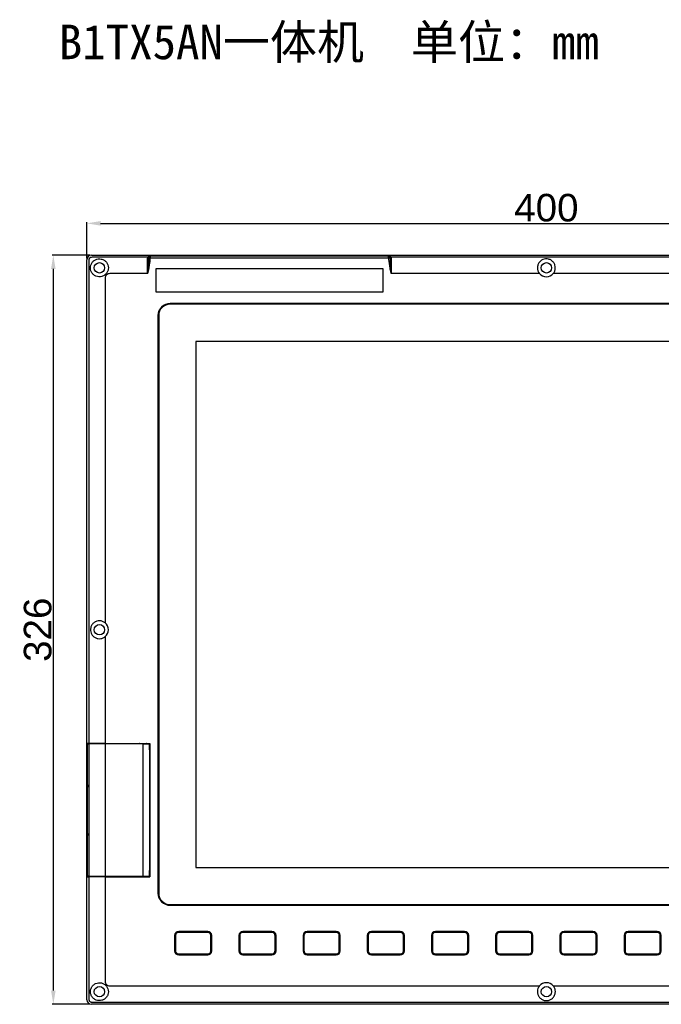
# Model space of a CAD drawing. Header units: millimetres. Extents: x 5826 to 8031, y -49 to 429.
# Tile 2 of 7: x 6455 to 6734, y -13 to 415. Entities that reach past the tile are written whole.
import ezdxf

# ---------------------------------------------------------------- set-up
doc = ezdxf.new("R2010")
doc.units = ezdxf.units.MM
doc.header["$LTSCALE"] = 3
doc.header["$PDSIZE"] = -1
doc.styles.get("Standard").update_dxf_attribs({"font": 'arial.ttf', "height": 12})
doc.dimstyles.new('ISO-25', dxfattribs={"dimtxt": 12, "dimasz": 6, "dimexe": 0.5, "dimexo": 0.625, "dimtad": 1, "dimdec": 1, "dimdsep": 46, "dimtxsty": 'Standard', "dimcen": 0, "dimclrd": 256, "dimclre": 256, "dimadec": 0, "dimazin": 0, "dimtfac": 1, "dimtdec": 1, "dimtmove": 0, "dimatfit": 3, "dimfxl": 1, "dimlwd": 30, "dimlwe": 30, "dimarcsym": 0})

# ---------------------------------------------------------------- blocks, each defined once
blk = doc.blocks.new('*D167')
at = {"lineweight": 30}
for p, q in [((6483.8, 311.24), (6483.8, 326.96)), ((6489.8, 326.46), (6877.8, 326.46)), ((6883.8, 311.24), (6883.8, 326.96))]:
    blk.add_line(p, q, dxfattribs=at)
for points in [[(6489.8, 327.46), (6489.8, 325.46), (6483.8, 326.46)], [(6877.8, 327.46), (6877.8, 325.46), (6883.8, 326.46)]]:
    blk.add_solid(points)
at = {"layer": 'Defpoints', "color": 0}
for p in [(6883.8, 326.46), (6483.8, 310.61), (6883.8, 310.61)]:
    blk.add_point(p, dxfattribs=at)
at = {"color": 0, "insert": (6683.8, 333.21), "char_height": 12, "attachment_point": 5}
blk.add_mtext('400', dxfattribs=at)
blk = doc.blocks.new('*D168')
at = {"lineweight": 30}
for p, q in [((6485.17, 312.61), (6468.76, 312.61)), ((6469.26, 306.61), (6469.26, -7.39)), ((6485.17, -13.39), (6468.76, -13.39))]:
    blk.add_line(p, q, dxfattribs=at)
for points in [[(6468.26, 306.61), (6470.26, 306.61), (6469.26, 312.61)], [(6468.26, -7.39), (6470.26, -7.39), (6469.26, -13.39)]]:
    blk.add_solid(points)
at = {"layer": 'Defpoints', "color": 0}
for p in [(6485.8, 312.61), (6469.26, -13.39), (6485.8, -13.39)]:
    blk.add_point(p, dxfattribs=at)
at = {"color": 0, "insert": (6462.5, 149.61), "char_height": 12, "attachment_point": 5, "rotation": 90}
blk.add_mtext('326', dxfattribs=at)

msp = doc.modelspace()

# ---------------------------------------------------------------- linework, layer by layer
at = {"color": 7, "linetype": 'Continuous', "lineweight": 25}
for p, q in [((6483.8, -11.39), (6483.8, 310.61)), ((6485.8, 312.61), (6881.8, 312.61)), ((6510.3, 311.2), (6510.39, 311.72)), ((6510.86, 311.71), (6510.8, 311.35)), ((6510.8, 311.23), (6510.8, 311.35)), ((6511.3, 311.35), (6510.8, 311.35)), ((6510.8, 311.35), (6510.8, 311.35)), ((6511.3, 311.23), (6510.8, 311.23)), ((6615.3, 311.37), (6511.3, 311.37)), ((6511.3, 311.35), (6511.3, 311.23)), ((6511.8, 312.41), (6511.8, 312.37)), ((6511.8, 312.37), (6614.8, 312.37)), ((6614.8, 312.37), (6614.8, 312.41)), ((6615.3, 311.25), (6615.3, 311.35)), ((6615.8, 311.35), (6615.3, 311.35)), ((6615.8, 311.25), (6615.3, 311.25)), ((6615.8, 311.35), (6615.8, 311.25)), ((6615.8, 311.35), (6615.8, 311.35)), ((6616.2, 311.73), (6616.3, 311.2)), ((6510.3, 304.61), (6493.8, 304.61)), ((6612.8, 306.61), (6513.8, 306.61)), ((6513.8, 306.61), (6513.8, 296.61)), ((6612.8, 296.61), (6612.8, 306.61)), ((6680.8, 304.61), (6616.3, 304.61)), ((6873.8, 304.61), (6686.79, 304.61)), ((6491.8, 302.61), (6491.8, 152.61)), ((6513.8, 296.61), (6612.8, 296.61)), ((6847.5, 291.61), (6520.1, 291.61)), ((6847.5, 291.31), (6520.1, 291.31)), ((6514.8, 286.31), (6514.8, 35.01)), ((6515.1, 286.31), (6515.1, 35.01)), ((6531.3, 275.11), (6531.3, 46.21)), ((6836.3, 275.11), (6531.3, 275.11)), ((6491.8, 146.62), (6491.8, 100.11)), ((6483.9, 100.11), (6484, 100.11)), ((6483.9, 100.11), (6483.9, 82.91)), ((6483.92, 99.91), (6483.92, 82.91)), ((6483.92, 99.91), (6483.92, 82.91)), ((6483.92, 99.91), (6484, 99.91)), ((6483.92, 99.91), (6483.92, 99.91)), ((6484, 99.91), (6484.68, 99.91)), ((6485.8, 99.91), (6485.8, 100.11)), ((6491.8, 100.11), (6511.3, 100.11)), ((6491.8, 99.91), (6491.8, 42.31)), ((6508.3, 99.91), (6491.8, 99.91)), ((6505.1, 100.11), (6505.1, 99.91)), ((6508.3, 42.31), (6508.3, 99.91)), ((6508.3, 99.91), (6511.1, 99.91)), ((6511.1, 97.41), (6511.1, 99.91)), ((6511.3, 100.11), (6511.3, 42.11)), ((6511.09, 97.41), (6511.09, 44.81)), ((6511.09, 97.41), (6511.1, 97.41)), ((6511.3, 96.61), (6511.09, 96.61)), ((6483.84, 60.31), (6483.84, 81.91)), ((6483.88, 82.91), (6483.9, 82.91)), ((6483.92, 82.91), (6483.95, 82.91)), ((6483.92, 82.91), (6483.92, 82.91)), ((6484.68, 81.92), (6484.68, 81.41)), ((6484.01, 81.41), (6484.01, 60.81)), ((6484.01, 81.41), (6484.68, 81.41)), ((6484.01, 81.41), (6484.01, 60.81)), ((6484.01, 81.41), (6484.01, 81.41)), ((6484, 42.31), (6484, 60.3)), ((6483.9, 59.31), (6483.88, 59.31)), ((6483.9, 59.31), (6483.9, 42.11)), ((6483.93, 59.4), (6483.92, 59.31)), ((6483.92, 59.31), (6483.92, 42.31)), ((6483.92, 59.31), (6483.92, 42.31)), ((6483.95, 59.31), (6483.92, 59.31)), ((6483.92, 59.31), (6483.92, 59.31)), ((6511.09, 45.61), (6511.3, 45.61)), ((6511.1, 44.81), (6511.09, 44.81)), ((6511.1, 42.31), (6511.1, 44.81)), ((6531.3, 46.21), (6836.3, 46.21)), ((6483.9, 42.11), (6484, 42.11)), ((6484, 42.31), (6483.92, 42.31)), ((6483.92, 42.31), (6483.92, 42.31)), ((6485.8, 42.11), (6485.8, 42.31)), ((6491.8, 42.31), (6508.3, 42.31)), ((6491.8, 42.11), (6491.8, -3.39)), ((6491.8, 42.11), (6511.3, 42.11)), ((6505.1, 42.31), (6505.1, 42.11)), ((6508.3, 42.31), (6511.1, 42.31)), ((6510.15, 42.11), (6510.15, 42.31)), ((6520.1, 30.01), (6847.5, 30.01)), ((6520.1, 29.71), (6847.5, 29.71)), ((6536.43, 18.31), (6523.83, 18.31)), ((6523.88, 18.11), (6536.38, 18.11)), ((6536.36, 17.91), (6523.9, 17.91)), ((6564.37, 18.31), (6551.77, 18.31)), ((6551.82, 18.11), (6564.32, 18.11)), ((6564.3, 17.91), (6551.84, 17.91)), ((6592.31, 18.31), (6579.71, 18.31)), ((6579.76, 18.11), (6592.26, 18.11)), ((6592.24, 17.91), (6579.78, 17.91)), ((6620.25, 18.31), (6607.65, 18.31)), ((6607.7, 18.11), (6620.2, 18.11)), ((6620.18, 17.91), (6607.72, 17.91)), ((6648.19, 18.31), (6635.59, 18.31)), ((6635.64, 18.11), (6648.14, 18.11)), ((6648.12, 17.91), (6635.66, 17.91)), ((6676.13, 18.31), (6663.53, 18.31)), ((6663.58, 18.11), (6676.08, 18.11)), ((6676.06, 17.91), (6663.6, 17.91)), ((6704.07, 18.31), (6691.47, 18.31)), ((6691.52, 18.11), (6704.02, 18.11)), ((6704, 17.91), (6691.54, 17.91)), ((6732.01, 18.31), (6719.41, 18.31)), ((6719.46, 18.11), (6731.96, 18.11)), ((6731.94, 17.91), (6719.48, 17.91)), ((6522.03, 16.51), (6522.03, 9.91)), ((6522.45, 16.46), (6522.23, 16.46)), ((6522.23, 9.96), (6522.23, 16.46)), ((6522.45, 16.46), (6522.45, 9.96)), ((6538.03, 16.46), (6537.8, 16.46)), ((6537.8, 9.96), (6537.8, 16.46)), ((6538.03, 16.46), (6538.03, 9.96)), ((6538.23, 9.91), (6538.23, 16.51)), ((6549.97, 16.51), (6549.97, 9.91)), ((6550.39, 16.46), (6550.17, 16.46)), ((6550.17, 9.96), (6550.17, 16.46)), ((6550.39, 16.46), (6550.39, 9.96)), ((6565.74, 9.96), (6565.74, 16.46)), ((6565.97, 16.46), (6565.74, 16.46)), ((6565.97, 16.46), (6565.97, 9.96)), ((6566.17, 9.91), (6566.17, 16.51)), ((6577.91, 16.51), (6577.91, 9.91)), ((6578.33, 16.46), (6578.11, 16.46)), ((6578.11, 9.96), (6578.11, 16.46)), ((6578.33, 16.46), (6578.33, 9.96)), ((6593.68, 9.96), (6593.68, 16.46)), ((6593.91, 16.46), (6593.68, 16.46)), ((6593.91, 16.46), (6593.91, 9.96)), ((6594.11, 9.91), (6594.11, 16.51)), ((6605.85, 16.51), (6605.85, 9.91)), ((6606.27, 16.46), (6606.05, 16.46)), ((6606.05, 9.96), (6606.05, 16.46)), ((6606.27, 16.46), (6606.27, 9.96)), ((6621.62, 9.96), (6621.62, 16.46)), ((6621.85, 16.46), (6621.62, 16.46)), ((6621.85, 16.46), (6621.85, 9.96)), ((6622.05, 9.91), (6622.05, 16.51)), ((6633.79, 16.51), (6633.79, 9.91)), ((6634.21, 16.46), (6633.99, 16.46)), ((6633.99, 9.96), (6633.99, 16.46)), ((6634.21, 16.46), (6634.21, 9.96)), ((6649.56, 9.96), (6649.56, 16.46)), ((6649.79, 16.46), (6649.56, 16.46)), ((6649.79, 16.46), (6649.79, 9.96)), ((6649.99, 9.91), (6649.99, 16.51)), ((6661.73, 16.51), (6661.73, 9.91)), ((6662.15, 16.46), (6661.93, 16.46)), ((6661.93, 9.96), (6661.93, 16.46)), ((6662.15, 16.46), (6662.15, 9.96)), ((6677.73, 16.46), (6677.5, 16.46)), ((6677.5, 9.96), (6677.5, 16.46)), ((6677.73, 16.46), (6677.73, 9.96)), ((6677.93, 9.91), (6677.93, 16.51)), ((6689.67, 16.51), (6689.67, 9.91)), ((6690.09, 16.46), (6689.87, 16.46)), ((6689.87, 9.96), (6689.87, 16.46)), ((6690.09, 16.46), (6690.09, 9.96)), ((6705.44, 9.96), (6705.44, 16.46)), ((6705.67, 16.46), (6705.44, 16.46)), ((6705.67, 16.46), (6705.67, 9.96)), ((6705.87, 9.91), (6705.87, 16.51)), ((6717.61, 16.51), (6717.61, 9.91)), ((6718.03, 16.46), (6717.81, 16.46)), ((6717.81, 9.96), (6717.81, 16.46)), ((6718.03, 16.46), (6718.03, 9.96)), ((6733.38, 9.96), (6733.38, 16.46)), ((6733.61, 16.46), (6733.38, 16.46)), ((6733.61, 16.46), (6733.61, 9.96)), ((6522.45, 9.96), (6522.23, 9.96)), ((6538.03, 9.96), (6537.8, 9.96)), ((6550.39, 9.96), (6550.17, 9.96)), ((6565.97, 9.96), (6565.74, 9.96)), ((6578.33, 9.96), (6578.11, 9.96)), ((6593.91, 9.96), (6593.68, 9.96)), ((6606.27, 9.96), (6606.05, 9.96)), ((6621.85, 9.96), (6621.62, 9.96)), ((6634.21, 9.96), (6633.99, 9.96)), ((6649.79, 9.96), (6649.56, 9.96)), ((6662.15, 9.96), (6661.93, 9.96)), ((6677.73, 9.96), (6677.5, 9.96)), ((6690.09, 9.96), (6689.87, 9.96)), ((6705.67, 9.96), (6705.44, 9.96)), ((6718.03, 9.96), (6717.81, 9.96)), ((6733.61, 9.96), (6733.38, 9.96)), ((6523.83, 8.11), (6536.43, 8.11)), ((6536.38, 8.31), (6523.88, 8.31)), ((6523.9, 8.51), (6536.36, 8.51)), ((6551.77, 8.11), (6564.37, 8.11)), ((6564.32, 8.31), (6551.82, 8.31)), ((6551.84, 8.51), (6564.3, 8.51)), ((6579.71, 8.11), (6592.31, 8.11)), ((6592.26, 8.31), (6579.76, 8.31)), ((6579.78, 8.51), (6592.24, 8.51)), ((6607.65, 8.11), (6620.25, 8.11)), ((6620.2, 8.31), (6607.7, 8.31)), ((6607.72, 8.51), (6620.18, 8.51)), ((6635.59, 8.11), (6648.19, 8.11)), ((6648.14, 8.31), (6635.64, 8.31)), ((6635.66, 8.51), (6648.12, 8.51)), ((6663.53, 8.11), (6676.13, 8.11)), ((6676.08, 8.31), (6663.58, 8.31)), ((6663.6, 8.51), (6676.06, 8.51)), ((6691.47, 8.11), (6704.07, 8.11)), ((6704.02, 8.31), (6691.52, 8.31)), ((6691.54, 8.51), (6704, 8.51)), ((6719.41, 8.11), (6732.01, 8.11)), ((6731.96, 8.31), (6719.46, 8.31)), ((6719.48, 8.51), (6731.94, 8.51)), ((6493.8, -5.39), (6680.8, -5.39)), ((6686.79, -5.39), (6873.8, -5.39)), ((6881.8, -13.39), (6485.8, -13.39))]:
    msp.add_line(p, q, dxfattribs=at)
at = {"color": 8, "linetype": 'Continuous', "lineweight": 25}
for p, q in [((6486.01, 100.11), (6486.01, 99.91)), ((6491.8, 100.11), (6491.8, 99.91)), ((6484, 81.91), (6483.84, 81.91)), ((6483.89, 82.82), (6483.88, 82.91)), ((6483.9, 82.91), (6483.92, 82.91)), ((6484, 60.31), (6483.84, 60.31)), ((6484.01, 60.81), (6484.01, 60.81)), ((6483.89, 59.4), (6483.88, 59.31)), ((6483.92, 59.31), (6483.9, 59.31)), ((6483.93, 59.4), (6483.92, 59.31)), ((6486.01, 42.31), (6486.01, 42.11)), ((6491.8, 42.31), (6491.8, 42.11))]:
    msp.add_line(p, q, dxfattribs=at)
at = {"color": 7, "linetype": 'Continuous', "lineweight": 25, "flags": 128}
for points in [[(6484.68, 309.72), (6484.68, 309.72), (6484.68, 307.72), (6484.68, 299.72), (6484.68, 267.72), (6484.68, 139.72), (6484.68, 100.11)], [(6510.39, 311.72), (6508.8, 311.72), (6500.8, 311.72), (6486.68, 311.72), (6486.68, 311.72)], [(6510.3, 311.2), (6510.39, 311.21), (6510.49, 311.21), (6510.57, 311.23), (6510.65, 311.25), (6510.71, 311.27), (6510.76, 311.29), (6510.79, 311.32), (6510.8, 311.35)], [(6510.39, 311.72), (6510.48, 311.7), (6510.56, 311.68), (6510.64, 311.67), (6510.7, 311.66), (6510.76, 311.66), (6510.81, 311.67), (6510.84, 311.69), (6510.86, 311.71)], [(6511.3, 311.37), (6511.2, 311.37), (6511.11, 311.37), (6511.02, 311.38), (6510.94, 311.38), (6510.88, 311.38), (6510.84, 311.38), (6510.81, 311.38), (6510.8, 311.38)], [(6615.8, 311.38), (6615.79, 311.38), (6615.76, 311.38), (6615.71, 311.38), (6615.65, 311.38), (6615.57, 311.38), (6615.49, 311.37), (6615.39, 311.37), (6615.3, 311.37)], [(6616.2, 311.73), (6616.11, 311.7), (6616.03, 311.68), (6615.96, 311.67), (6615.89, 311.66), (6615.83, 311.66), (6615.78, 311.67), (6615.75, 311.69), (6615.73, 311.71)], [(6616.3, 311.2), (6616.2, 311.2), (6616.11, 311.21), (6616.02, 311.23), (6615.94, 311.24), (6615.88, 311.27), (6615.83, 311.29), (6615.81, 311.32), (6615.8, 311.35)], [(6880.91, 311.72), (6880.91, 311.72), (6878.91, 311.72), (6870.91, 311.72), (6838.91, 311.73), (6710.91, 311.73), (6616.2, 311.73)], [(6484, 81.92), (6484, 85.24), (6484, 87.26), (6484, 99.91)], [(6484.68, 99.91), (6484.68, 97.91), (6484.68, 89.91), (6484.68, 81.92)], [(6484, 81.92), (6484.02, 81.92), (6484.06, 81.92), (6484.12, 81.92), (6484.2, 81.92), (6484.3, 81.92), (6484.41, 81.92), (6484.54, 81.92), (6484.68, 81.92)], [(6484.68, 81.41), (6484.68, 79.37), (6484.68, 71.23), (6484.68, 60.81)], [(6484, 60.3), (6484.02, 60.3), (6484.06, 60.3), (6484.12, 60.3), (6484.2, 60.3), (6484.3, 60.3), (6484.41, 60.3), (6484.54, 60.3), (6484.68, 60.3)], [(6484, 60.3), (6484, 60.09), (6484, 59.94)], [(6484.01, 60.81), (6484.03, 60.81), (6484.08, 60.81), (6484.14, 60.81), (6484.22, 60.81), (6484.32, 60.81), (6484.43, 60.81), (6484.55, 60.81), (6484.68, 60.81)], [(6484.68, 60.81), (6484.68, 60.51), (6484.68, 60.3)], [(6484.68, 60.3), (6484.68, 57.91), (6484.68, 42.31)], [(6484.68, 42.11), (6484.68, 40.11), (6484.68, 32.11), (6484.68, 0.11), (6484.68, -10.5), (6484.68, -10.5)], [(6486.68, -12.5), (6486.68, -12.5), (6488.68, -12.5), (6496.68, -12.5), (6528.68, -12.5), (6656.68, -12.5), (6880.91, -12.5), (6880.91, -12.5)]]:
    msp.add_lwpolyline(points, dxfattribs=at)
at = {"color": 8, "linetype": 'Continuous', "lineweight": 25, "flags": 128}
for points in [[(6483.92, 82.91), (6483.93, 82.81), (6483.93, 82.81)], [(6483.97, 82.8), (6483.96, 82.81), (6483.95, 82.91)], [(6483.97, 59.44), (6483.96, 59.41), (6483.95, 59.31)]]:
    msp.add_lwpolyline(points, dxfattribs=at)
at = {"color": 7, "linetype": 'Continuous', "lineweight": 25}
for centre in [(6489.3, 307.11), (6683.8, 307.11), (6489.3, 149.61), (6489.3, -7.89), (6683.8, -7.89)]:
    msp.add_circle(centre, 2.25, dxfattribs=at)
for centre, radius, start, end in [((6485.8, 310.61), 2, 90, 180), ((6511.8, 311.35), 1, 178, 180), ((6614.8, 311.35), 1, 0, 2), ((6493.8, 302.61), 2, 89.9992, 180.0001), ((6683.8, 307.11), 3.9, 219.8683, 320.1317), ((6520.1, 286.31), 5.3, 90, 180), ((6520.1, 286.31), 5, 90, 180), ((6489.3, 149.61), 3.9, 309.8683, 50.1317), ((6506.75, 99.81), 0.3, 19.4712, 90), ((6509.85, 99.81), 0.3, 90, 160.5288), ((6477.9, 82.11), 6.11, 358.1726, 7.5077), ((6443.28, 81.42), 40.72, 359.9915, 0.7046), ((6443.24, 60.81), 40.76, 359.2936, 0.0082), ((6506.75, 42.41), 0.3, 270, 340.5288), ((6509.85, 42.41), 0.3, 199.4712, 270), ((6520.1, 35.01), 5.3, 180, 270), ((6520.1, 35.01), 5, 180, 270), ((6523.83, 16.51), 1.8, 90, 180), ((6523.38, 17.96), 0.52, 354.535, 16.8211), ((6536.87, 17.96), 0.52, 163.1789, 185.465), ((6536.43, 16.51), 1.8, 0, 90), ((6551.77, 16.51), 1.8, 90, 180), ((6551.32, 17.96), 0.52, 354.5363, 16.8155), ((6564.81, 17.96), 0.52, 163.181, 185.4629), ((6564.37, 16.51), 1.8, 0, 90), ((6579.71, 16.51), 1.8, 90, 180), ((6579.26, 17.96), 0.52, 354.5371, 16.819), ((6592.75, 17.96), 0.52, 163.183, 185.4651), ((6592.31, 16.51), 1.8, 0, 90), ((6607.65, 16.51), 1.8, 90, 180), ((6607.2, 17.96), 0.52, 354.5393, 16.821), ((6620.69, 17.96), 0.52, 163.179, 185.4607), ((6620.25, 16.51), 1.8, 0, 90), ((6635.59, 16.51), 1.8, 90, 180), ((6635.14, 17.96), 0.52, 354.5349, 16.817), ((6648.63, 17.96), 0.52, 163.179, 185.4607), ((6648.19, 16.51), 1.8, 0, 90), ((6663.53, 16.51), 1.8, 90, 180), ((6663.08, 17.96), 0.52, 354.5393, 16.821), ((6676.57, 17.96), 0.52, 163.183, 185.4651), ((6676.13, 16.51), 1.8, 0, 90), ((6691.47, 16.51), 1.8, 90, 180), ((6691.02, 17.96), 0.52, 354.5393, 16.821), ((6704.51, 17.96), 0.52, 163.179, 185.4607), ((6704.07, 16.51), 1.8, 0, 90), ((6719.41, 16.51), 1.8, 90, 180), ((6718.96, 17.96), 0.52, 354.542, 16.8099), ((6732.45, 17.96), 0.52, 163.1901, 185.458), ((6732.01, 16.51), 1.8, 0, 90), ((6523.83, 9.91), 1.8, 180, 270), ((6536.43, 9.91), 1.8, 270, 0), ((6551.77, 9.91), 1.8, 180, 270), ((6564.37, 9.91), 1.8, 270, 0), ((6579.71, 9.91), 1.8, 180, 270), ((6592.31, 9.91), 1.8, 270, 0), ((6607.65, 9.91), 1.8, 180, 270), ((6620.25, 9.91), 1.8, 270, 0), ((6635.59, 9.91), 1.8, 180, 270), ((6648.19, 9.91), 1.8, 270, 0), ((6663.53, 9.91), 1.8, 180, 270), ((6676.13, 9.91), 1.8, 270, 0), ((6691.47, 9.91), 1.8, 180, 270), ((6704.07, 9.91), 1.8, 270, 0), ((6719.41, 9.91), 1.8, 180, 270), ((6732.01, 9.91), 1.8, 270, 0), ((6523.38, 8.46), 0.52, 343.1829, 5.461), ((6536.87, 8.46), 0.52, 174.539, 196.8171), ((6551.32, 8.46), 0.52, 343.1885, 5.4596), ((6564.81, 8.46), 0.52, 174.5411, 196.815), ((6579.26, 8.46), 0.52, 343.185, 5.4589), ((6592.75, 8.46), 0.52, 174.5389, 196.813), ((6607.2, 8.46), 0.52, 343.183, 5.4567), ((6620.69, 8.46), 0.52, 174.5433, 196.817), ((6635.14, 8.46), 0.52, 343.187, 5.4611), ((6648.63, 8.46), 0.52, 174.5433, 196.817), ((6663.08, 8.46), 0.52, 343.183, 5.4567), ((6676.57, 8.46), 0.52, 174.5389, 196.813), ((6691.02, 8.46), 0.52, 343.183, 5.4567), ((6704.51, 8.46), 0.52, 174.5433, 196.817), ((6718.96, 8.46), 0.521, 343.1941, 5.454), ((6732.45, 8.46), 0.521, 174.546, 196.8059), ((6493.8, -3.39), 2, 179.9999, 270), ((6683.8, -7.89), 3.9, 39.8683, 140.1317), ((6485.8, -11.39), 2, 180, 270)]:
    msp.add_arc(centre, radius, start, end, dxfattribs=at)
at = {"color": 8, "linetype": 'Continuous', "lineweight": 25}
msp.add_arc((6480.87, 59.84), 3.13, 350.3389, 1.9147, dxfattribs=at)
at = {"color": 7, "linetype": 'Continuous', "lineweight": 25}
for centre, major_axis, ratio, start_param, end_param in [((6511.8, 311.37), (0.722, 0.704), 0.982686, 0.80721, 2.3431), ((6511.8, 311.37), (0.023, 1), 0.499493, 0.046521, 1.582411), ((6511.8, 311.35), (0, -0.5), 0.999391, 4.677482, 4.712389), ((6614.8, 311.37), (-0.023, 1), 0.499493, 4.700774, 6.236664), ((6614.8, 311.37), (0.722, -0.704), 0.982686, 0.798493, 2.334383), ((6614.8, 311.35), (0, -0.5), 0.999391, 1.570796, 1.605703), ((6483.88, 81.91), (0, 1), 0.034921, 0, 1.570796), ((6483.88, 60.31), (0, 1), 0.034921, 1.570796, 3.141593)]:
    msp.add_ellipse(centre, major_axis=major_axis, ratio=ratio, start_param=start_param, end_param=end_param, dxfattribs=at)
for points, knots in [([(6484.78, 310.72), (6484.76, 310.39), (6484.73, 310.05), (6484.68, 309.72), (6484.68, 309.72)], [0, 0, 0, 0, 0.99994, 1, 1, 1, 1]), ([(6485.69, 311.63), (6485.62, 311.62), (6485.45, 311.6), (6485.2, 311.48), (6484.98, 311.27), (6484.82, 311.01), (6484.79, 310.82), (6484.78, 310.72)], [0, 0, 0, 0, 0.149925, 0.362191, 0.577023, 0.790903, 1, 1, 1, 1]), ([(6493.2, 307.11), (6493.15, 307.55), (6493.06, 308.44), (6492.39, 309.6), (6491.39, 310.5), (6490.14, 311), (6488.82, 311.05), (6487.57, 310.69), (6486.51, 309.95), (6485.75, 308.9), (6485.36, 307.66), (6485.4, 306.36), (6485.85, 305.15), (6486.66, 304.14), (6487.78, 303.43), (6489.1, 303.14), (6490.43, 303.3), (6491.63, 303.89), (6492.55, 304.84), (6493.11, 305.97), (6493.17, 306.76), (6493.2, 307.11)], [0, 0, 0, 0, 0.054224, 0.108411, 0.163399, 0.217964, 0.270546, 0.321766, 0.374459, 0.425882, 0.477584, 0.530562, 0.581754, 0.634075, 0.688355, 0.743412, 0.797533, 0.850501, 0.903229, 0.956572, 1, 1, 1, 1]), ([(6486.68, 311.72), (6486.68, 311.72), (6486.35, 311.72), (6486.02, 311.68), (6485.69, 311.63)], [0, 0, 0, 0, 0.00006, 1, 1, 1, 1]), ([(6510.3, 304.61), (6510.3, 304.62), (6510.32, 304.83), (6510.48, 306.39), (6510.73, 308.59), (6510.78, 310.58), (6510.8, 311.23)], [0, 0, 0, 0, 0.004406, 0.095138, 0.705438, 1, 1, 1, 1]), ([(6511.3, 311.23), (6511.26, 310.57), (6511.16, 308.54), (6510.68, 306.36), (6510.34, 304.83), (6510.3, 304.62), (6510.3, 304.61)], [0, 0, 0, 0, 0.2988874, 0.9059877, 0.9956749, 1, 1, 1, 1]), ([(6510.3, 304.61), (6510.3, 304.61), (6510.3, 305.24), (6510.3, 307.14), (6510.3, 309.35), (6510.3, 310.89), (6510.3, 311.2)], [0, 0, 0, 0, 0.000009, 0.280221, 0.854363, 1, 1, 1, 1]), ([(6510.39, 311.72), (6510.47, 311.82), (6510.64, 312.06), (6511.09, 312.3), (6511.49, 312.39), (6511.75, 312.4), (6511.79, 312.41), (6511.8, 312.41)], [0, 0, 0, 0, 0.211911, 0.5026305, 0.9119391, 0.9958253, 1, 1, 1, 1]), ([(6511.8, 312.41), (6511.79, 312.41), (6511.76, 312.4), (6511.59, 312.39), (6511.33, 312.29), (6511.03, 312.05), (6510.91, 311.81), (6510.86, 311.71)], [0, 0, 0, 0, 0.0041782, 0.0880629, 0.4973739, 0.7880998, 1, 1, 1, 1]), ([(6615.73, 311.71), (6615.68, 311.81), (6615.56, 312.05), (6615.26, 312.29), (6615, 312.39), (6614.83, 312.4), (6614.8, 312.41), (6614.8, 312.41)], [0, 0, 0, 0, 0.213123, 0.505732, 0.917063, 0.995813, 1, 1, 1, 1]), ([(6614.8, 312.41), (6614.8, 312.41), (6614.84, 312.4), (6615.1, 312.39), (6615.5, 312.3), (6615.95, 312.06), (6616.12, 311.83), (6616.2, 311.73)], [0, 0, 0, 0, 0.004186, 0.08293, 0.494265, 0.786864, 1, 1, 1, 1]), ([(6616.3, 304.61), (6616.29, 304.62), (6616.25, 304.85), (6616.08, 305.62), (6615.65, 307.7), (6615.31, 309.7), (6615.3, 311.15), (6615.3, 311.25)], [0, 0, 0, 0, 0.004362, 0.102877, 0.35402, 0.952419, 1, 1, 1, 1]), ([(6615.8, 311.25), (6615.8, 311.15), (6615.8, 309.73), (6615.97, 307.75), (6616.19, 305.64), (6616.27, 304.85), (6616.3, 304.62), (6616.3, 304.61)], [0, 0, 0, 0, 0.046394, 0.642376, 0.895938, 0.995558, 1, 1, 1, 1]), ([(6616.3, 311.2), (6616.3, 309.64), (6616.3, 307.58), (6616.3, 305.35), (6616.3, 304.72), (6616.3, 304.61)], [0, 0, 0, 0, 0.719746, 0.949522, 1, 1, 1, 1]), ([(6686.79, 304.61), (6687.04, 304.97), (6687.53, 305.69), (6687.76, 307), (6687.59, 308.3), (6686.99, 309.48), (6686.02, 310.41), (6684.79, 310.96), (6683.47, 311.07), (6682.22, 310.75), (6681.13, 310.06), (6680.31, 309.03), (6679.87, 307.76), (6679.89, 306.41), (6680.26, 305.34), (6680.66, 304.8), (6680.8, 304.61)], [0, 0, 0, 0, 0.073124, 0.146253, 0.219342, 0.293647, 0.369574, 0.445312, 0.518447, 0.589379, 0.660985, 0.73527, 0.811387, 0.886829, 0.960528, 1, 1, 1, 1]), ([(6491.8, 152.61), (6491.44, 152.85), (6490.72, 153.34), (6489.41, 153.58), (6488.11, 153.4), (6486.93, 152.8), (6486, 151.84), (6485.45, 150.61), (6485.34, 149.29), (6485.66, 148.03), (6486.35, 146.95), (6487.38, 146.13), (6488.65, 145.69), (6489.99, 145.7), (6491.07, 146.08), (6491.61, 146.48), (6491.8, 146.62)], [0, 0, 0, 0, 0.073123, 0.146253, 0.219342, 0.293647, 0.369574, 0.445311, 0.518447, 0.589379, 0.660985, 0.735271, 0.811387, 0.88683, 0.960529, 1, 1, 1, 1]), ([(6484.68, 100.11), (6484.58, 100.11), (6484.37, 100.11), (6484.14, 100.11), (6484.03, 100.11), (6484.01, 100.11), (6484, 100.11)], [0, 0, 0, 0, 0.279088, 0.558179, 0.837266, 1, 1, 1, 1]), ([(6491.8, 100.11), (6490.59, 100.11), (6488.17, 100.11), (6485.84, 100.11), (6484.68, 100.11)], [0, 0, 0, 0, 0.499965, 1, 1, 1, 1]), ([(6491.8, 99.91), (6490.87, 99.91), (6489.07, 99.91), (6486.69, 99.91), (6485.27, 99.91), (6484.68, 99.91)], [0, 0, 0, 0, 0.381933, 0.745976, 1, 1, 1, 1]), ([(6483.97, 82.8), (6483.97, 82.8), (6483.97, 82.8), (6483.97, 82.77), (6483.98, 82.66), (6483.99, 82.41), (6484, 82.11), (6484, 81.89), (6484, 81.85)], [0, 0, 0, 0, 0.014706, 0.116294, 0.296255, 0.571749, 0.905603, 1, 1, 1, 1]), ([(6484, 59.96), (6483.99, 59.83), (6483.99, 59.6), (6483.97, 59.45), (6483.97, 59.43), (6483.97, 59.43)], [0, 0, 0, 0, 0.491475, 0.831219, 1, 1, 1, 1]), ([(6484.68, 42.31), (6484.58, 42.31), (6484.37, 42.31), (6484.15, 42.31), (6484.03, 42.31), (6484.01, 42.31), (6484, 42.31)], [0, 0, 0, 0, 0.278947, 0.557892, 0.836841, 1, 1, 1, 1]), ([(6484, 42.11), (6484.02, 42.11), (6484.05, 42.11), (6484.23, 42.11), (6484.46, 42.11), (6484.62, 42.11), (6484.68, 42.11)], [0, 0, 0, 0, 0.278778, 0.557557, 0.836333, 1, 1, 1, 1]), ([(6484.68, 42.31), (6485.3, 42.31), (6486.76, 42.31), (6489.14, 42.31), (6490.91, 42.31), (6491.8, 42.31)], [0, 0, 0, 0, 0.269256, 0.632001, 1, 1, 1, 1]), ([(6491.8, 42.11), (6490.59, 42.11), (6488.17, 42.11), (6485.84, 42.11), (6484.68, 42.11)], [0, 0, 0, 0, 0.5000267, 1, 1, 1, 1]), ([(6522.23, 16.46), (6522.24, 16.65), (6522.28, 17.02), (6522.56, 17.51), (6522.98, 17.88), (6523.44, 18.08), (6523.75, 18.1), (6523.88, 18.11)], [0, 0, 0, 0, 0.213037, 0.42598, 0.639621, 0.854651, 1, 1, 1, 1]), ([(6523.9, 17.91), (6523.79, 17.9), (6523.52, 17.89), (6523.11, 17.71), (6522.74, 17.38), (6522.5, 16.95), (6522.47, 16.62), (6522.45, 16.46)], [0, 0, 0, 0, 0.145196, 0.360083, 0.573717, 0.786779, 1, 1, 1, 1]), ([(6537.8, 16.46), (6537.8, 16.57), (6537.78, 16.83), (6537.61, 17.24), (6537.28, 17.61), (6536.85, 17.86), (6536.52, 17.9), (6536.36, 17.91)], [0, 0, 0, 0, 0.137129, 0.352111, 0.568089, 0.784119, 1, 1, 1, 1]), ([(6536.38, 18.11), (6536.56, 18.09), (6536.94, 18.06), (6537.43, 17.77), (6537.8, 17.35), (6538, 16.88), (6538.02, 16.58), (6538.03, 16.46)], [0, 0, 0, 0, 0.2160977, 0.4322246, 0.6481599, 0.8629921, 1, 1, 1, 1]), ([(6550.17, 16.46), (6550.18, 16.65), (6550.22, 17.02), (6550.5, 17.51), (6550.92, 17.88), (6551.38, 18.08), (6551.69, 18.1), (6551.82, 18.11)], [0, 0, 0, 0, 0.213037, 0.425978, 0.639619, 0.854649, 1, 1, 1, 1]), ([(6551.84, 17.91), (6551.73, 17.9), (6551.46, 17.89), (6551.05, 17.71), (6550.68, 17.38), (6550.44, 16.95), (6550.41, 16.62), (6550.39, 16.46)], [0, 0, 0, 0, 0.145196, 0.36008, 0.573717, 0.786779, 1, 1, 1, 1]), ([(6565.74, 16.46), (6565.74, 16.57), (6565.72, 16.83), (6565.55, 17.24), (6565.22, 17.61), (6564.79, 17.86), (6564.46, 17.9), (6564.3, 17.91)], [0, 0, 0, 0, 0.137129, 0.352112, 0.56809, 0.784119, 1, 1, 1, 1]), ([(6564.32, 18.11), (6564.5, 18.09), (6564.88, 18.06), (6565.37, 17.77), (6565.75, 17.35), (6565.94, 16.88), (6565.96, 16.58), (6565.97, 16.46)], [0, 0, 0, 0, 0.216097, 0.432224, 0.648161, 0.862992, 1, 1, 1, 1]), ([(6578.11, 16.46), (6578.12, 16.65), (6578.16, 17.02), (6578.44, 17.51), (6578.86, 17.88), (6579.32, 18.08), (6579.63, 18.1), (6579.76, 18.11)], [0, 0, 0, 0, 0.213037, 0.425978, 0.639619, 0.854649, 1, 1, 1, 1]), ([(6579.78, 17.91), (6579.67, 17.9), (6579.4, 17.89), (6578.99, 17.71), (6578.62, 17.38), (6578.38, 16.95), (6578.35, 16.62), (6578.33, 16.46)], [0, 0, 0, 0, 0.145196, 0.360083, 0.573717, 0.786778, 1, 1, 1, 1]), ([(6593.68, 16.46), (6593.68, 16.57), (6593.66, 16.83), (6593.49, 17.24), (6593.16, 17.61), (6592.73, 17.86), (6592.4, 17.9), (6592.24, 17.91)], [0, 0, 0, 0, 0.13713, 0.352111, 0.568092, 0.784122, 1, 1, 1, 1]), ([(6592.26, 18.11), (6592.44, 18.09), (6592.82, 18.06), (6593.31, 17.77), (6593.68, 17.35), (6593.88, 16.88), (6593.9, 16.58), (6593.91, 16.46)], [0, 0, 0, 0, 0.216097, 0.432226, 0.648161, 0.862992, 1, 1, 1, 1]), ([(6606.05, 16.46), (6606.06, 16.65), (6606.1, 17.02), (6606.38, 17.51), (6606.8, 17.88), (6607.26, 18.08), (6607.57, 18.1), (6607.7, 18.11)], [0, 0, 0, 0, 0.213038, 0.42598, 0.639618, 0.854649, 1, 1, 1, 1]), ([(6607.72, 17.91), (6607.61, 17.9), (6607.34, 17.89), (6606.93, 17.71), (6606.56, 17.38), (6606.32, 16.95), (6606.29, 16.62), (6606.27, 16.46)], [0, 0, 0, 0, 0.145199, 0.360082, 0.573716, 0.786779, 1, 1, 1, 1]), ([(6621.62, 16.46), (6621.62, 16.57), (6621.6, 16.83), (6621.43, 17.24), (6621.1, 17.61), (6620.67, 17.86), (6620.34, 17.9), (6620.18, 17.91)], [0, 0, 0, 0, 0.1371289, 0.3521121, 0.5680873, 0.7841162, 1, 1, 1, 1]), ([(6620.2, 18.11), (6620.38, 18.09), (6620.76, 18.06), (6621.25, 17.77), (6621.63, 17.35), (6621.82, 16.88), (6621.84, 16.58), (6621.85, 16.46)], [0, 0, 0, 0, 0.216098, 0.432222, 0.648161, 0.862992, 1, 1, 1, 1]), ([(6633.99, 16.46), (6634, 16.65), (6634.04, 17.02), (6634.32, 17.51), (6634.74, 17.88), (6635.2, 18.08), (6635.51, 18.1), (6635.64, 18.11)], [0, 0, 0, 0, 0.213036, 0.425981, 0.639619, 0.854649, 1, 1, 1, 1]), ([(6635.66, 17.91), (6635.55, 17.9), (6635.28, 17.89), (6634.87, 17.71), (6634.5, 17.38), (6634.26, 16.95), (6634.23, 16.62), (6634.21, 16.46)], [0, 0, 0, 0, 0.145193, 0.360083, 0.573718, 0.786778, 1, 1, 1, 1]), ([(6649.56, 16.46), (6649.56, 16.57), (6649.54, 16.83), (6649.37, 17.24), (6649.04, 17.61), (6648.61, 17.86), (6648.28, 17.9), (6648.12, 17.91)], [0, 0, 0, 0, 0.137128, 0.352112, 0.568087, 0.784116, 1, 1, 1, 1]), ([(6648.14, 18.11), (6648.32, 18.09), (6648.7, 18.06), (6649.19, 17.77), (6649.56, 17.35), (6649.76, 16.88), (6649.78, 16.58), (6649.79, 16.46)], [0, 0, 0, 0, 0.216093, 0.432222, 0.648158, 0.862992, 1, 1, 1, 1]), ([(6661.93, 16.46), (6661.94, 16.65), (6661.98, 17.02), (6662.26, 17.51), (6662.68, 17.88), (6663.14, 18.08), (6663.45, 18.1), (6663.58, 18.11)], [0, 0, 0, 0, 0.213037, 0.42598, 0.639623, 0.854654, 1, 1, 1, 1]), ([(6663.6, 17.91), (6663.49, 17.9), (6663.22, 17.89), (6662.81, 17.71), (6662.44, 17.38), (6662.2, 16.95), (6662.17, 16.62), (6662.15, 16.46)], [0, 0, 0, 0, 0.145199, 0.360083, 0.573717, 0.786779, 1, 1, 1, 1]), ([(6677.5, 16.46), (6677.5, 16.57), (6677.48, 16.83), (6677.31, 17.24), (6676.98, 17.61), (6676.55, 17.86), (6676.22, 17.9), (6676.06, 17.91)], [0, 0, 0, 0, 0.13713, 0.352111, 0.568092, 0.784122, 1, 1, 1, 1]), ([(6676.08, 18.11), (6676.26, 18.09), (6676.64, 18.06), (6677.13, 17.77), (6677.5, 17.35), (6677.7, 16.88), (6677.72, 16.58), (6677.73, 16.46)], [0, 0, 0, 0, 0.216097, 0.432226, 0.648161, 0.862992, 1, 1, 1, 1]), ([(6689.87, 16.46), (6689.88, 16.65), (6689.92, 17.02), (6690.2, 17.51), (6690.62, 17.88), (6691.08, 18.08), (6691.39, 18.1), (6691.52, 18.11)], [0, 0, 0, 0, 0.213038, 0.42598, 0.639618, 0.854649, 1, 1, 1, 1]), ([(6691.54, 17.91), (6691.43, 17.9), (6691.16, 17.89), (6690.75, 17.71), (6690.38, 17.38), (6690.14, 16.95), (6690.11, 16.62), (6690.09, 16.46)], [0, 0, 0, 0, 0.145199, 0.360082, 0.573716, 0.786779, 1, 1, 1, 1]), ([(6705.44, 16.46), (6705.44, 16.57), (6705.42, 16.83), (6705.25, 17.24), (6704.92, 17.61), (6704.49, 17.86), (6704.16, 17.9), (6704, 17.91)], [0, 0, 0, 0, 0.1371289, 0.3521121, 0.5680873, 0.7841162, 1, 1, 1, 1]), ([(6704.02, 18.11), (6704.2, 18.09), (6704.58, 18.06), (6705.07, 17.77), (6705.45, 17.35), (6705.64, 16.88), (6705.66, 16.58), (6705.67, 16.46)], [0, 0, 0, 0, 0.216098, 0.432222, 0.648161, 0.862992, 1, 1, 1, 1]), ([(6717.81, 16.46), (6717.82, 16.65), (6717.86, 17.02), (6718.14, 17.51), (6718.56, 17.88), (6719.02, 18.08), (6719.33, 18.1), (6719.46, 18.11)], [0, 0, 0, 0, 0.213038, 0.42598, 0.639618, 0.854649, 1, 1, 1, 1]), ([(6719.48, 17.91), (6719.37, 17.9), (6719.1, 17.89), (6718.69, 17.71), (6718.32, 17.38), (6718.08, 16.95), (6718.05, 16.62), (6718.03, 16.46)], [0, 0, 0, 0, 0.1452, 0.360084, 0.573714, 0.786778, 1, 1, 1, 1]), ([(6733.38, 16.46), (6733.38, 16.57), (6733.36, 16.83), (6733.19, 17.24), (6732.86, 17.61), (6732.43, 17.86), (6732.1, 17.9), (6731.94, 17.91)], [0, 0, 0, 0, 0.137128, 0.352109, 0.568088, 0.784123, 1, 1, 1, 1]), ([(6731.96, 18.11), (6732.14, 18.09), (6732.52, 18.06), (6733.01, 17.77), (6733.38, 17.35), (6733.58, 16.88), (6733.6, 16.58), (6733.61, 16.46)], [0, 0, 0, 0, 0.216103, 0.432222, 0.648161, 0.862992, 1, 1, 1, 1]), ([(6523.88, 8.31), (6523.69, 8.33), (6523.32, 8.37), (6522.82, 8.65), (6522.45, 9.08), (6522.25, 9.54), (6522.23, 9.84), (6522.23, 9.96)], [0, 0, 0, 0, 0.216097, 0.432226, 0.648156, 0.862993, 1, 1, 1, 1]), ([(6522.45, 9.96), (6522.46, 9.86), (6522.47, 9.59), (6522.64, 9.18), (6522.97, 8.81), (6523.41, 8.56), (6523.73, 8.53), (6523.9, 8.51)], [0, 0, 0, 0, 0.137135, 0.352116, 0.568088, 0.78412, 1, 1, 1, 1]), ([(6536.36, 8.51), (6536.47, 8.52), (6536.74, 8.54), (6537.14, 8.71), (6537.51, 9.04), (6537.75, 9.48), (6537.79, 9.8), (6537.8, 9.96)], [0, 0, 0, 0, 0.145196, 0.360084, 0.573718, 0.786773, 1, 1, 1, 1]), ([(6538.03, 9.96), (6538.01, 9.78), (6537.97, 9.41), (6537.69, 8.92), (6537.28, 8.54), (6536.81, 8.34), (6536.5, 8.32), (6536.38, 8.31)], [0, 0, 0, 0, 0.213042, 0.42598, 0.639621, 0.854651, 1, 1, 1, 1]), ([(6551.82, 8.31), (6551.63, 8.33), (6551.26, 8.37), (6550.76, 8.65), (6550.39, 9.08), (6550.19, 9.54), (6550.17, 9.84), (6550.17, 9.96)], [0, 0, 0, 0, 0.2160964, 0.4322249, 0.6481566, 0.8629929, 1, 1, 1, 1]), ([(6550.39, 9.96), (6550.4, 9.86), (6550.41, 9.59), (6550.58, 9.18), (6550.91, 8.81), (6551.35, 8.56), (6551.67, 8.53), (6551.84, 8.51)], [0, 0, 0, 0, 0.1371353, 0.3521157, 0.5680879, 0.7841197, 1, 1, 1, 1]), ([(6564.3, 8.51), (6564.41, 8.52), (6564.68, 8.54), (6565.08, 8.71), (6565.45, 9.04), (6565.69, 9.48), (6565.73, 9.8), (6565.74, 9.96)], [0, 0, 0, 0, 0.145195, 0.360084, 0.573717, 0.786772, 1, 1, 1, 1]), ([(6565.97, 9.96), (6565.95, 9.78), (6565.91, 9.41), (6565.63, 8.92), (6565.22, 8.54), (6564.75, 8.34), (6564.44, 8.32), (6564.32, 8.31)], [0, 0, 0, 0, 0.213042, 0.425978, 0.639619, 0.854648, 1, 1, 1, 1]), ([(6579.76, 8.31), (6579.57, 8.33), (6579.2, 8.37), (6578.7, 8.65), (6578.33, 9.08), (6578.13, 9.54), (6578.11, 9.84), (6578.11, 9.96)], [0, 0, 0, 0, 0.216097, 0.432225, 0.648157, 0.862993, 1, 1, 1, 1]), ([(6578.33, 9.96), (6578.34, 9.86), (6578.35, 9.59), (6578.52, 9.18), (6578.85, 8.81), (6579.29, 8.56), (6579.61, 8.53), (6579.78, 8.51)], [0, 0, 0, 0, 0.1371351, 0.3521165, 0.5680884, 0.78412, 1, 1, 1, 1]), ([(6592.24, 8.51), (6592.35, 8.52), (6592.62, 8.54), (6593.02, 8.71), (6593.39, 9.04), (6593.63, 9.48), (6593.67, 9.8), (6593.68, 9.96)], [0, 0, 0, 0, 0.145192, 0.360084, 0.573718, 0.786772, 1, 1, 1, 1]), ([(6593.91, 9.96), (6593.89, 9.78), (6593.85, 9.41), (6593.57, 8.92), (6593.16, 8.54), (6592.69, 8.34), (6592.38, 8.32), (6592.26, 8.31)], [0, 0, 0, 0, 0.213042, 0.425981, 0.639619, 0.854648, 1, 1, 1, 1]), ([(6607.7, 8.31), (6607.51, 8.33), (6607.14, 8.37), (6606.64, 8.65), (6606.27, 9.08), (6606.07, 9.54), (6606.05, 9.84), (6606.05, 9.96)], [0, 0, 0, 0, 0.216097, 0.432223, 0.648157, 0.862992, 1, 1, 1, 1]), ([(6606.27, 9.96), (6606.28, 9.86), (6606.29, 9.59), (6606.46, 9.18), (6606.79, 8.81), (6607.23, 8.56), (6607.55, 8.53), (6607.72, 8.51)], [0, 0, 0, 0, 0.137135, 0.352117, 0.568086, 0.784117, 1, 1, 1, 1]), ([(6620.18, 8.51), (6620.29, 8.52), (6620.56, 8.54), (6620.96, 8.71), (6621.33, 9.04), (6621.57, 9.48), (6621.61, 9.8), (6621.62, 9.96)], [0, 0, 0, 0, 0.1451984, 0.3600836, 0.5737166, 0.7867728, 1, 1, 1, 1]), ([(6621.85, 9.96), (6621.83, 9.78), (6621.79, 9.41), (6621.51, 8.92), (6621.1, 8.54), (6620.63, 8.34), (6620.32, 8.32), (6620.2, 8.31)], [0, 0, 0, 0, 0.213043, 0.42598, 0.639618, 0.854648, 1, 1, 1, 1]), ([(6635.64, 8.31), (6635.45, 8.33), (6635.08, 8.37), (6634.58, 8.65), (6634.21, 9.08), (6634.01, 9.54), (6633.99, 9.84), (6633.99, 9.96)], [0, 0, 0, 0, 0.216096, 0.432227, 0.648157, 0.862993, 1, 1, 1, 1]), ([(6634.21, 9.96), (6634.22, 9.86), (6634.23, 9.59), (6634.4, 9.18), (6634.73, 8.81), (6635.17, 8.56), (6635.49, 8.53), (6635.66, 8.51)], [0, 0, 0, 0, 0.137135, 0.352116, 0.568091, 0.784123, 1, 1, 1, 1]), ([(6648.12, 8.51), (6648.23, 8.52), (6648.5, 8.54), (6648.9, 8.71), (6649.27, 9.04), (6649.51, 9.48), (6649.55, 9.8), (6649.56, 9.96)], [0, 0, 0, 0, 0.145199, 0.360084, 0.573717, 0.786774, 1, 1, 1, 1]), ([(6649.79, 9.96), (6649.77, 9.78), (6649.73, 9.41), (6649.45, 8.92), (6649.04, 8.54), (6648.57, 8.34), (6648.26, 8.32), (6648.14, 8.31)], [0, 0, 0, 0, 0.213043, 0.42598, 0.639623, 0.854654, 1, 1, 1, 1]), ([(6663.58, 8.31), (6663.39, 8.33), (6663.02, 8.37), (6662.52, 8.65), (6662.15, 9.08), (6661.95, 9.54), (6661.93, 9.84), (6661.93, 9.96)], [0, 0, 0, 0, 0.216097, 0.432224, 0.648155, 0.862993, 1, 1, 1, 1]), ([(6662.15, 9.96), (6662.16, 9.86), (6662.17, 9.59), (6662.34, 9.18), (6662.67, 8.81), (6663.11, 8.56), (6663.43, 8.53), (6663.6, 8.51)], [0, 0, 0, 0, 0.137134, 0.352116, 0.568086, 0.784117, 1, 1, 1, 1]), ([(6676.06, 8.51), (6676.17, 8.52), (6676.44, 8.54), (6676.84, 8.71), (6677.21, 9.04), (6677.45, 9.48), (6677.49, 9.8), (6677.5, 9.96)], [0, 0, 0, 0, 0.145192, 0.360084, 0.573718, 0.786772, 1, 1, 1, 1]), ([(6677.73, 9.96), (6677.71, 9.78), (6677.67, 9.41), (6677.39, 8.92), (6676.98, 8.54), (6676.51, 8.34), (6676.2, 8.32), (6676.08, 8.31)], [0, 0, 0, 0, 0.213042, 0.425981, 0.639619, 0.854648, 1, 1, 1, 1]), ([(6691.52, 8.31), (6691.33, 8.33), (6690.96, 8.37), (6690.46, 8.65), (6690.09, 9.08), (6689.89, 9.54), (6689.87, 9.84), (6689.87, 9.96)], [0, 0, 0, 0, 0.216097, 0.432223, 0.648157, 0.862992, 1, 1, 1, 1]), ([(6690.09, 9.96), (6690.1, 9.86), (6690.11, 9.59), (6690.28, 9.18), (6690.61, 8.81), (6691.05, 8.56), (6691.37, 8.53), (6691.54, 8.51)], [0, 0, 0, 0, 0.137135, 0.352117, 0.568086, 0.784117, 1, 1, 1, 1]), ([(6704, 8.51), (6704.11, 8.52), (6704.38, 8.54), (6704.78, 8.71), (6705.15, 9.04), (6705.39, 9.48), (6705.43, 9.8), (6705.44, 9.96)], [0, 0, 0, 0, 0.1451984, 0.3600836, 0.5737166, 0.7867728, 1, 1, 1, 1]), ([(6705.67, 9.96), (6705.65, 9.78), (6705.61, 9.41), (6705.33, 8.92), (6704.92, 8.54), (6704.45, 8.34), (6704.14, 8.32), (6704.02, 8.31)], [0, 0, 0, 0, 0.213042, 0.425979, 0.639618, 0.854648, 1, 1, 1, 1]), ([(6719.46, 8.31), (6719.27, 8.33), (6718.9, 8.37), (6718.4, 8.65), (6718.03, 9.08), (6717.83, 9.54), (6717.81, 9.84), (6717.81, 9.96)], [0, 0, 0, 0, 0.216102, 0.432223, 0.648157, 0.862992, 1, 1, 1, 1]), ([(6718.03, 9.96), (6718.04, 9.86), (6718.05, 9.59), (6718.22, 9.18), (6718.55, 8.81), (6718.99, 8.56), (6719.31, 8.53), (6719.48, 8.51)], [0, 0, 0, 0, 0.137135, 0.35212, 0.568086, 0.784123, 1, 1, 1, 1]), ([(6731.94, 8.51), (6732.05, 8.52), (6732.32, 8.54), (6732.72, 8.71), (6733.09, 9.04), (6733.33, 9.48), (6733.37, 9.8), (6733.38, 9.96)], [0, 0, 0, 0, 0.145199, 0.360084, 0.573722, 0.786773, 1, 1, 1, 1]), ([(6733.61, 9.96), (6733.59, 9.78), (6733.55, 9.41), (6733.27, 8.92), (6732.86, 8.54), (6732.39, 8.34), (6732.08, 8.32), (6731.96, 8.31)], [0, 0, 0, 0, 0.213043, 0.42598, 0.639618, 0.854648, 1, 1, 1, 1]), ([(6493.2, -7.89), (6493.15, -7.46), (6493.07, -6.59), (6492.42, -5.44), (6491.45, -4.54), (6490.23, -4.03), (6488.91, -3.94), (6487.64, -4.28), (6486.54, -5.02), (6485.74, -6.1), (6485.35, -7.39), (6485.41, -8.7), (6485.88, -9.91), (6486.71, -10.91), (6487.83, -11.58), (6489.09, -11.85), (6490.37, -11.71), (6491.54, -11.16), (6492.48, -10.26), (6493.09, -9.13), (6493.16, -8.28), (6493.2, -7.89)], [0, 0, 0, 0, 0.052722, 0.105454, 0.158256, 0.211595, 0.264227, 0.317268, 0.371485, 0.426552, 0.480695, 0.532769, 0.583942, 0.636945, 0.689147, 0.74085, 0.792539, 0.843843, 0.896662, 0.951311, 1, 1, 1, 1]), ([(6680.8, -5.39), (6680.56, -5.75), (6680.07, -6.47), (6679.83, -7.78), (6680, -9.08), (6680.6, -10.26), (6681.57, -11.18), (6682.8, -11.74), (6684.12, -11.85), (6685.38, -11.53), (6686.46, -10.83), (6687.28, -9.8), (6687.72, -8.54), (6687.71, -7.19), (6687.33, -6.11), (6686.93, -5.58), (6686.79, -5.39)], [0, 0, 0, 0, 0.073122, 0.146252, 0.219342, 0.293647, 0.369575, 0.445312, 0.518447, 0.589379, 0.660986, 0.735271, 0.811387, 0.88683, 0.96053, 1, 1, 1, 1]), ([(6484.68, -10.5), (6484.68, -10.5), (6484.73, -10.83), (6484.76, -11.16), (6484.78, -11.5)], [0, 0, 0, 0, 0.00006, 1, 1, 1, 1]), ([(6484.78, -11.5), (6484.79, -11.57), (6484.81, -11.73), (6484.93, -11.98), (6485.13, -12.2), (6485.4, -12.36), (6485.59, -12.39), (6485.69, -12.41)], [0, 0, 0, 0, 0.1498848, 0.3620887, 0.5768954, 0.7908174, 1, 1, 1, 1]), ([(6485.69, -12.41), (6486.02, -12.41), (6486.36, -12.42), (6486.68, -12.5), (6486.68, -12.5)], [0, 0, 0, 0, 0.99994, 1, 1, 1, 1])]:
    msp.add_open_spline(points, degree=3, knots=knots, dxfattribs=at)

# ---------------------------------------------------------------- texts
at = {"insert": (6471.64, 412.91), "char_height": 15, "attachment_point": 1}
msp.add_mtext_dynamic_manual_height_columns('{\\fSimSun|b0|i0|c134|p2;B1TX5AN一体机  单位：mm}', width=287.7792, gutter_width=35, heights=[0], dxfattribs=at)

# ---------------------------------------------------------------- dimensions: what is measured, and where the dimension line sits
dim = msp.add_linear_dim(base=(6883.8, 326.46), p1=(6483.8, 310.61), p2=(6883.8, 310.61), dimstyle='ISO-25')
dim.commit()
dim.dimension.update_dxf_attribs({"geometry": '*D167', "text_midpoint": (6683.8, 333.21)})
dim = msp.add_linear_dim(base=(6469.26, -13.39), p1=(6485.8, 312.61), p2=(6485.8, -13.39), angle=90, dimstyle='ISO-25')
dim.commit()
dim.dimension.update_dxf_attribs({"geometry": '*D168', "text_midpoint": (6462.5, 149.61)})

doc.saveas('drawing.dxf')
